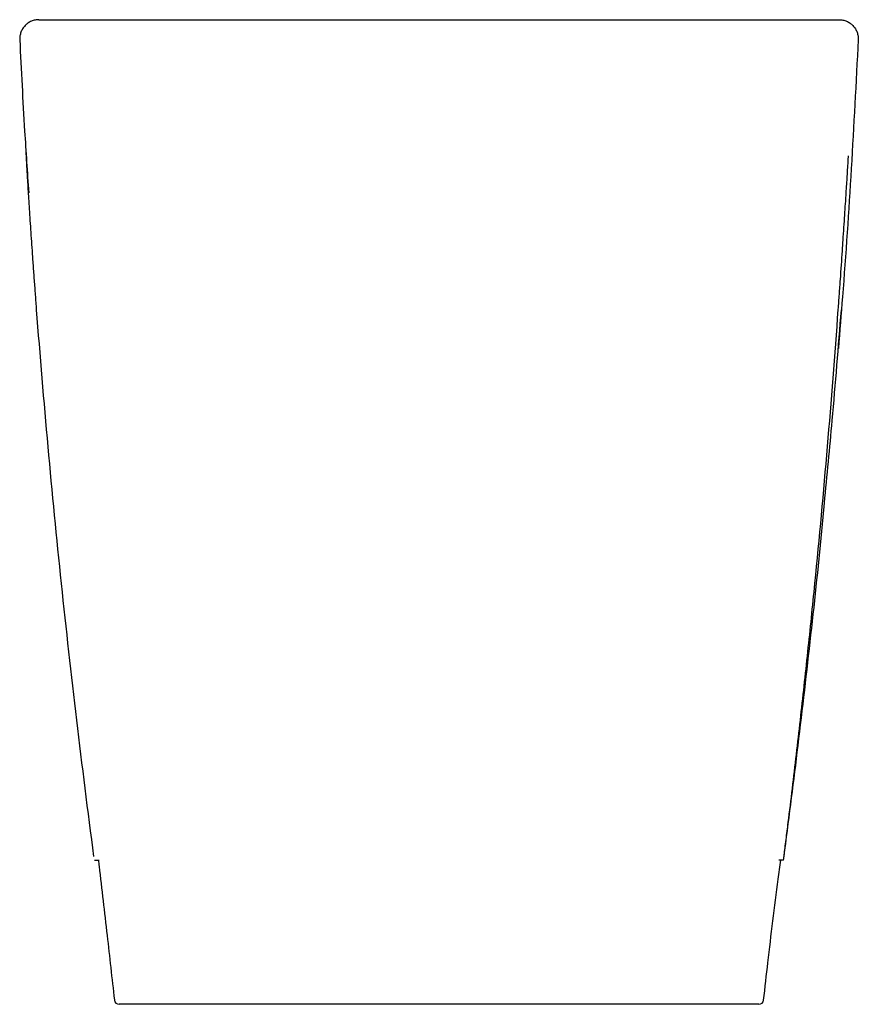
# Model space of a CAD drawing. Header units: millimetres. Extents: x 7526.366 to 7526.715, y 2729.962 to 2730.372.
import ezdxf

# ---------------------------------------------------------------- set-up
doc = ezdxf.new("R2010")
doc.units = ezdxf.units.MM
doc.layers.add('SANINDUSA', color=3, linetype='Continuous')

msp = doc.modelspace()

# ---------------------------------------------------------------- linework, layer by layer
at = {"layer": 'SANINDUSA'}
for p, q in [((7526.3737, 2730.37182), (7526.70693, 2730.37182)), ((7526.67352, 2729.96182), (7526.40711, 2729.96182))]:
    msp.add_line(p, q, dxfattribs=at)
for centre, start, end in [((7526.40711, 2729.96382), 186.2835, 270.0001), ((7526.67352, 2729.96382), 269.9999, 353.7165)]:
    msp.add_arc(centre, 0.002, start, end, dxfattribs=at)
for points, knots in [([(7526.3737, 2730.37182), (7526.37315, 2730.37182), (7526.37262, 2730.37177), (7526.37182, 2730.3716), (7526.37156, 2730.37153), (7526.37104, 2730.37137), (7526.37079, 2730.37128), (7526.37005, 2730.37096), (7526.36958, 2730.3707), (7526.36868, 2730.37008), (7526.36828, 2730.36973), (7526.36772, 2730.36914), (7526.36755, 2730.36894), (7526.36721, 2730.36851), (7526.36706, 2730.36829), (7526.36663, 2730.3676), (7526.36639, 2730.36712), (7526.36611, 2730.36636), (7526.36603, 2730.3661), (7526.36589, 2730.36558), (7526.36583, 2730.36531), (7526.36571, 2730.36452), (7526.36568, 2730.36398), (7526.36571, 2730.36344)], [0, 0, 0, 0, 0.125, 0.125, 0.1875, 0.1875, 0.25, 0.25, 0.375, 0.375, 0.5, 0.5, 0.5625, 0.5625, 0.625, 0.625, 0.75, 0.75, 0.8125, 0.8125, 0.875, 0.875, 1, 1, 1, 1]), ([(7526.70693, 2730.37182), (7526.70748, 2730.37182), (7526.70801, 2730.37177), (7526.70881, 2730.3716), (7526.70907, 2730.37153), (7526.70959, 2730.37137), (7526.70984, 2730.37128), (7526.71058, 2730.37096), (7526.71105, 2730.3707), (7526.71195, 2730.37008), (7526.71235, 2730.36973), (7526.71291, 2730.36914), (7526.71308, 2730.36894), (7526.71342, 2730.36851), (7526.71357, 2730.36829), (7526.714, 2730.3676), (7526.71424, 2730.36712), (7526.71452, 2730.36636), (7526.7146, 2730.3661), (7526.71474, 2730.36558), (7526.7148, 2730.36531), (7526.71492, 2730.36452), (7526.71495, 2730.36398), (7526.71492, 2730.36344)], [0, 0, 0, 0, 0.125, 0.125, 0.1875, 0.1875, 0.25, 0.25, 0.375, 0.375, 0.5, 0.5, 0.5625, 0.5625, 0.625, 0.625, 0.75, 0.75, 0.8125, 0.8125, 0.875, 0.875, 1, 1, 1, 1]), ([(7526.36571, 2730.36344), (7526.36634, 2730.3508), (7526.36737, 2730.32969), (7526.36885, 2730.30834), (7526.36944, 2730.29977)], [0, 0, 0, 0, 0.598656, 1, 1, 1, 1]), ([(7526.71492, 2730.36344), (7526.71399, 2730.34559), (7526.71213, 2730.3099), (7526.70928, 2730.26707), (7526.70721, 2730.24209), (7526.7067, 2730.23493)], [0, 0, 0, 0, 0.416279, 0.832632, 1, 1, 1, 1]), ([(7526.37275, 2730.25104), (7526.3726, 2730.25309), (7526.37229, 2730.2572), (7526.37183, 2730.2634), (7526.37138, 2730.26956), (7526.37097, 2730.2754), (7526.3706, 2730.28081), (7526.37026, 2730.28583), (7526.36995, 2730.29066), (7526.36965, 2730.29521), (7526.36939, 2730.2994), (7526.36915, 2730.30325), (7526.36894, 2730.30677), (7526.36876, 2730.30989), (7526.3686, 2730.31257), (7526.36848, 2730.31482), (7526.36838, 2730.31666), (7526.36831, 2730.31805), (7526.36828, 2730.31884), (7526.36828, 2730.31895), (7526.36828, 2730.31896)], [0, 0, 0, 0, 0.0609291, 0.1218582, 0.1849228, 0.2479871, 0.3036226, 0.359258, 0.4165135, 0.4737689, 0.5292692, 0.5847696, 0.6418797, 0.6989899, 0.7545498, 0.8101099, 0.8672795, 0.9244493, 0.9899267, 1, 1, 1, 1]), ([(7526.70659, 2730.25116), (7526.70667, 2730.25222), (7526.70675, 2730.25327), (7526.7069, 2730.25537), (7526.70698, 2730.25642), (7526.70721, 2730.25956), (7526.70735, 2730.26162), (7526.70779, 2730.26772), (7526.70806, 2730.27169), (7526.70839, 2730.27652), (7526.70845, 2730.27748), (7526.70858, 2730.27939), (7526.70865, 2730.28033), (7526.70883, 2730.2831), (7526.70895, 2730.28488), (7526.70929, 2730.29006), (7526.7095, 2730.29327), (7526.70973, 2730.29699), (7526.70978, 2730.29772), (7526.70987, 2730.29913), (7526.70991, 2730.29982), (7526.71004, 2730.30181), (7526.71012, 2730.30305), (7526.71033, 2730.30652), (7526.71045, 2730.30849), (7526.71058, 2730.31052), (7526.7106, 2730.3109), (7526.71065, 2730.31162), (7526.71067, 2730.31195), (7526.71073, 2730.31287), (7526.71076, 2730.31338), (7526.71084, 2730.31462), (7526.71087, 2730.31505), (7526.71087, 2730.31508)], [0, 0, 0, 0, 0.03125, 0.03125, 0.0625, 0.0625, 0.125, 0.125, 0.25, 0.25, 0.28125, 0.28125, 0.3125, 0.3125, 0.375, 0.375, 0.5, 0.5, 0.53125, 0.53125, 0.5625, 0.5625, 0.625, 0.625, 0.75, 0.75, 0.78125, 0.78125, 0.8125, 0.8125, 0.875, 0.875, 1, 1, 1, 1]), ([(7526.39663, 2730.02339), (7526.39159, 2730.06121), (7526.38708, 2730.0991), (7526.3811, 2730.15602), (7526.37925, 2730.17501), (7526.3758, 2730.21301), (7526.37421, 2730.23202), (7526.37275, 2730.25104)], [0, 0, 0, 0, 0.5, 0.5, 0.75, 0.75, 1, 1, 1, 1]), ([(7526.684, 2730.02339), (7526.684, 2730.02339), (7526.684, 2730.0234), (7526.684, 2730.02343), (7526.68401, 2730.02344), (7526.68401, 2730.02349), (7526.68402, 2730.02352), (7526.68403, 2730.02363), (7526.68404, 2730.0237), (7526.68406, 2730.02391), (7526.68408, 2730.02406), (7526.68414, 2730.0245), (7526.68418, 2730.02479), (7526.68429, 2730.02567), (7526.68436, 2730.02626), (7526.68458, 2730.02803), (7526.68473, 2730.02921), (7526.68518, 2730.03276), (7526.68547, 2730.03512), (7526.68635, 2730.04222), (7526.68693, 2730.04696), (7526.68807, 2730.05643), (7526.68863, 2730.06117), (7526.68974, 2730.07064), (7526.69028, 2730.07538), (7526.69189, 2730.08961), (7526.69294, 2730.09909), (7526.69495, 2730.11807), (7526.69593, 2730.12756), (7526.69876, 2730.15605), (7526.70051, 2730.17506), (7526.70375, 2730.21309), (7526.70524, 2730.23212), (7526.70659, 2730.25116)], [0, 0, 0, 0, 0.000244, 0.000244, 0.000488, 0.000488, 0.000977, 0.000977, 0.001953, 0.001953, 0.003906, 0.003906, 0.007812, 0.007812, 0.015625, 0.015625, 0.03125, 0.03125, 0.0625, 0.0625, 0.125, 0.125, 0.1875, 0.1875, 0.25, 0.25, 0.375, 0.375, 0.5, 0.5, 0.75, 0.75, 1, 1, 1, 1]), ([(7526.70086, 2730.17058), (7526.70196, 2730.18202), (7526.70454, 2730.20881), (7526.70666, 2730.23565), (7526.70788, 2730.25104)], [0, 0, 0, 0, 0.426636, 1, 1, 1, 1]), ([(7526.684, 2730.02339), (7526.68588, 2730.03784), (7526.68976, 2730.06759), (7526.69497, 2730.11273), (7526.69871, 2730.14735), (7526.7005, 2730.16665), (7526.70086, 2730.17058)], [0, 0, 0, 0, 0.295009, 0.607513, 0.920058, 1, 1, 1, 1]), ([(7526.68378, 2730.02183), (7526.68378, 2730.02183), (7526.68379, 2730.02186), (7526.6838, 2730.02196), (7526.68382, 2730.02205), (7526.68385, 2730.02228), (7526.68387, 2730.02244), (7526.68391, 2730.02274), (7526.68393, 2730.02285), (7526.68395, 2730.02304), (7526.68396, 2730.02311), (7526.68398, 2730.02325), (7526.68399, 2730.02332), (7526.684, 2730.02339)], [0, 0, 0, 0, 0.25, 0.25, 0.5, 0.5, 0.75, 0.75, 0.875, 0.875, 0.9375, 0.9375, 1, 1, 1, 1]), ([(7526.39686, 2730.02182), (7526.3971, 2730.02182), (7526.39759, 2730.02182), (7526.39838, 2730.02182), (7526.39877, 2730.02182)], [0, 0, 0, 0, 0.499999, 1, 1, 1, 1]), ([(7526.39843, 2730.02182), (7526.39854, 2730.02096), (7526.39976, 2730.01067), (7526.40201, 2729.99135), (7526.40411, 2729.9726), (7526.40512, 2729.9636)], [0, 0, 0, 0, 0.0452127, 0.542057, 1, 1, 1, 1]), ([(7526.67552, 2729.9636), (7526.6761, 2729.9688), (7526.67735, 2729.97986), (7526.67937, 2729.99656), (7526.68116, 2730.01071), (7526.68227, 2730.0192), (7526.68262, 2730.02182)], [0, 0, 0, 0, 0.265169, 0.564446, 0.865144, 1, 1, 1, 1]), ([(7526.68377, 2730.02182), (7526.68353, 2730.02182), (7526.68304, 2730.02183), (7526.68225, 2730.02182), (7526.68186, 2730.02182)], [0, 0, 0, 0, 0.501425, 1, 1, 1, 1])]:
    msp.add_open_spline(points, degree=3, knots=knots, dxfattribs=at)

doc.saveas('drawing.dxf')
